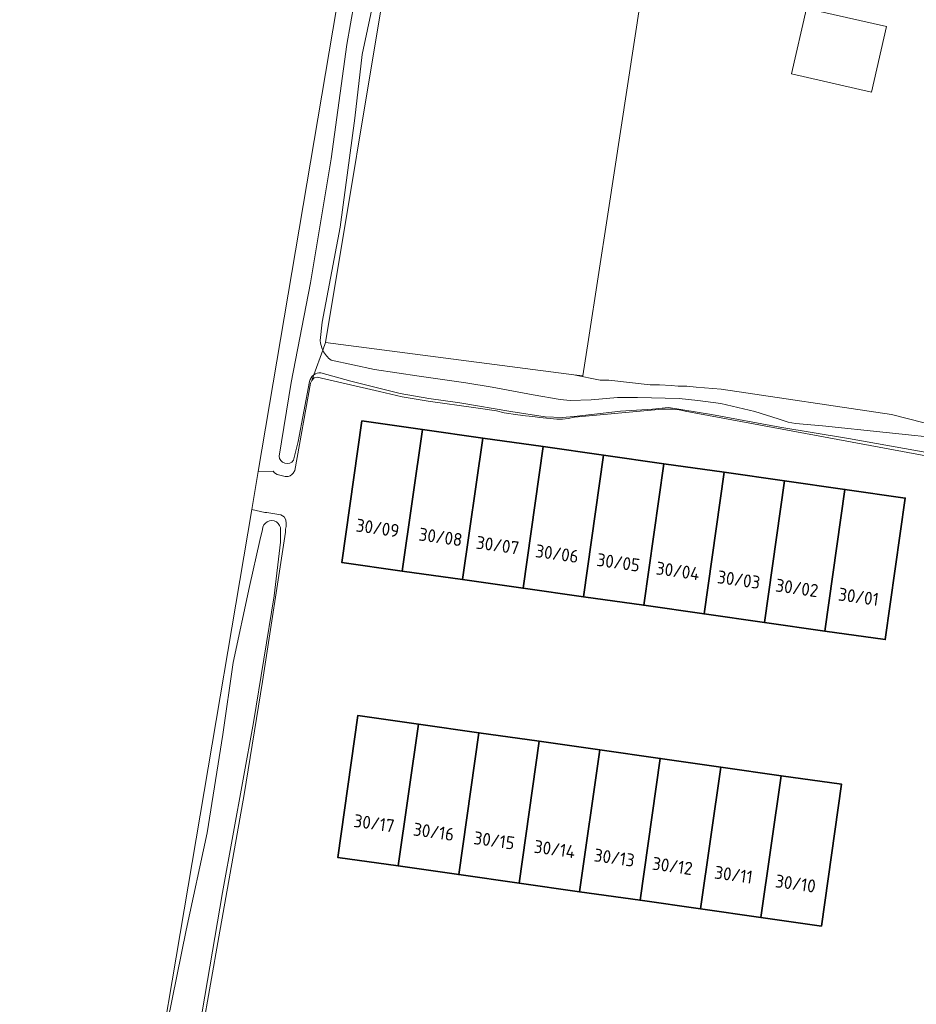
# Model space of a CAD drawing. Header units: metres. Extents: x 149984 to 156489, y 469398 to 478068.
# Tile 104 of 256: x 153675 to 153768, y 470894 to 470996. Entities that reach past the tile are written whole.
import ezdxf
from ezdxf.enums import TextEntityAlignment as Align

# ---------------------------------------------------------------- set-up
doc = ezdxf.new("R2010")
doc.units = ezdxf.units.M
doc.header["$LTSCALE"] = 0.75
for name, color, linetype, lineweight in [('B-WE-GR-GRAS-GV', 252, 'Continuous', 13), ('B-WE-OG-BEBOUWING-GV', 6, 'Continuous', 35), ('B-WE-OG-BEBOUWING-T18', 1, 'Continuous', 18), ('B-WE-OG-BEBOUWING_OVERBOUWING-GV', 6, 'Continuous', 18), ('B-WE-OG-TERREIN_ERF-GV', 252, 'Continuous', 18), ('B-WE-OG-TERREIN_OEVER-GV', 252, 'Continuous', 18), ('B-WE-OG-WATER_SLOOT-GV', 252, 'Continuous', 18)]:
    doc.layers.add(name, color=color, linetype=linetype, lineweight=lineweight)
doc.styles.add('NLCS-ISO-M750-T18', font='NLCS-ISO.ttf', dxfattribs={"height": 1.35})

msp = doc.modelspace()

# ---------------------------------------------------------------- linework, layer by layer
at = {"layer": 'B-WE-GR-GRAS-GV', "flags": 128}
msp.add_lwpolyline([(153670.017, 470837.924), (153680.11, 470837.247), (153680.143, 470837.242), (153680.147, 470837.257), (153681.438, 470842.067), (153698.878, 470945.236), (153699.547, 470949.198), (153712.422, 471025.36), (153712.409, 471025.416), (153699.192, 471027.879), (153686.104, 471029.838), (153685.127, 471029.992), (153676.205, 471031.399), (153675.958, 471031.294), (153674.226, 471030.565)], dxfattribs=at)
msp.add_lwpolyline([(153713.091, 471001.836), (153706.59, 470962.659), (153732.528, 470959.295), (153733.479, 470959.172), (153734.062, 470962.971), (153736.073, 470976.072), (153742.911, 471020.624), (153728.314, 471022.566), (153721.64, 471023.52), (153717.2, 471024.155), (153716.776, 471024.043)], close=True, dxfattribs=at)
at = {"layer": 'B-WE-OG-BEBOUWING-GV', "flags": 128}
for points in [[(153714.603, 470938.798), (153716.7, 470953.582), (153710.394, 470954.477), (153708.297, 470939.693)], [(153723.006, 470952.688), (153716.7, 470953.582), (153714.603, 470938.798), (153720.909, 470937.904)], [(153727.216, 470937.01), (153729.312, 470951.794), (153723.006, 470952.688), (153720.909, 470937.904)], [(153729.312, 470951.794), (153727.216, 470937.01), (153733.522, 470936.116), (153735.618, 470950.9)], [(153741.924, 470950.005), (153735.618, 470950.9), (153733.522, 470936.116), (153739.828, 470935.222)], [(153748.231, 470949.111), (153741.924, 470950.005), (153739.828, 470935.222), (153746.134, 470934.327)], [(153752.44, 470933.433), (153754.537, 470948.217), (153748.231, 470949.111), (153746.134, 470934.327)], [(153754.537, 470948.217), (153752.44, 470933.433), (153758.746, 470932.539), (153760.843, 470947.323)], [(153758.746, 470932.539), (153765.053, 470931.645), (153767.149, 470946.429), (153760.843, 470947.323)], [(153716.289, 470922.819), (153709.973, 470923.717), (153707.867, 470908.904), (153714.183, 470908.006)], [(153714.183, 470908.006), (153720.498, 470907.108), (153722.604, 470921.921), (153716.289, 470922.819)], [(153728.92, 470921.023), (153722.604, 470921.921), (153720.498, 470907.108), (153726.814, 470906.21)], [(153726.814, 470906.21), (153733.13, 470905.312), (153735.236, 470920.125), (153728.92, 470921.023)], [(153733.13, 470905.312), (153739.446, 470904.414), (153741.552, 470919.227), (153735.236, 470920.125)], [(153741.552, 470919.227), (153739.446, 470904.414), (153745.761, 470903.517), (153747.867, 470918.33)], [(153745.761, 470903.517), (153752.077, 470902.619), (153754.183, 470917.432), (153747.867, 470918.33)], [(153754.183, 470917.432), (153752.077, 470902.619), (153758.393, 470901.721), (153760.499, 470916.534)]]:
    msp.add_lwpolyline(points, close=True, dxfattribs=at)
at = {"layer": 'B-WE-OG-BEBOUWING_OVERBOUWING-GV', "flags": 128}
msp.add_lwpolyline([(153756.833, 470997.564), (153755.273, 470990.715), (153763.634, 470988.811), (153765.194, 470995.66)], close=True, dxfattribs=at)
at = {"layer": 'B-WE-OG-TERREIN_ERF-GV', "flags": 128}
for points in [[(153742.911, 471020.624), (153736.073, 470976.072), (153734.062, 470962.971), (153733.479, 470959.172), (153732.528, 470959.295), (153735.27, 470958.74), (153736.18, 470958.75), (153740.51, 470958.26), (153741.47, 470958.24), (153742.69, 470958.19), (153743.44, 470958.1), (153744.33, 470958.11), (153745.31, 470958.01), (153747.93, 470957.8), (153765.71, 470955.16), (153770.76, 470953.88), (153771.18, 470956.19), (153775.771, 470974.942), (153779.933, 470994.044), (153782.466, 471004.816)], [(153775.12, 470949.75), (153744.15, 470955.49), (153743.53, 470955.63), (153742.84, 470955.72), (153742.21, 470955.72), (153741.77, 470955.7), (153732.6, 470954.86), (153731.92, 470954.74), (153731.33, 470954.66), (153730.76, 470954.68), (153728.96, 470954.83), (153728.23, 470954.93), (153727.48, 470955), (153726.69, 470955.1), (153725.26, 470955.34), (153724.44, 470955.55), (153722.3, 470955.83), (153717.31, 470956.56), (153714.59, 470956.99), (153712.24, 470957.55), (153705.71, 470959.04), (153705.4, 470958.97), (153705.15, 470958.7), (153705.01, 470958.41), (153703.39, 470949.29), (153703.21, 470949.03), (153703.05, 470948.87), (153702.88, 470948.73), (153702.68, 470948.68), (153702.37, 470948.69), (153701.53, 470948.9), (153701.24, 470949.07), (153701.12, 470949.23), (153699.547, 470949.198), (153698.878, 470945.236), (153700.23, 470944.9), (153700.47, 470944.9), (153701.92, 470944.68), (153702.25, 470944.46), (153702.44, 470944.14), (153702.49, 470943.77), (153702.47, 470943.45), (153702.42, 470943.17), (153702.4, 470942.86), (153700.01, 470927.28), (153698.08, 470915.47), (153695.45, 470900.59), (153693.68, 470890.72)]]:
    msp.add_lwpolyline(points, dxfattribs=at)
for points in [[(153754.537, 470948.217), (153760.843, 470947.323), (153767.149, 470946.429), (153765.053, 470931.645), (153758.746, 470932.539), (153752.44, 470933.433), (153746.134, 470934.327), (153739.828, 470935.222), (153733.522, 470936.116), (153727.216, 470937.01), (153720.909, 470937.904), (153714.603, 470938.798), (153708.297, 470939.693), (153710.394, 470954.477), (153716.7, 470953.582), (153723.006, 470952.688), (153729.312, 470951.794), (153735.618, 470950.9), (153741.924, 470950.005), (153748.231, 470949.111)], [(153720.498, 470907.108), (153714.183, 470908.006), (153707.867, 470908.904), (153709.973, 470923.717), (153716.289, 470922.819), (153722.604, 470921.921), (153728.92, 470921.023), (153735.236, 470920.125), (153741.552, 470919.227), (153747.867, 470918.33), (153754.183, 470917.432), (153760.499, 470916.534), (153758.393, 470901.721), (153752.077, 470902.619), (153745.761, 470903.517), (153739.446, 470904.414), (153733.13, 470905.312), (153726.814, 470906.21)]]:
    msp.add_lwpolyline(points, close=True, dxfattribs=at)
at = {"layer": 'B-WE-OG-TERREIN_OEVER-GV', "flags": 128}
for points in [[(153713.635, 471025.098), (153713.015, 471025.303), (153712.409, 471025.416), (153712.422, 471025.36), (153699.547, 470949.198), (153701.12, 470949.23), (153701.24, 470949.07), (153701.53, 470948.9), (153702.37, 470948.69), (153702.68, 470948.68), (153702.88, 470948.73), (153703.05, 470948.87), (153703.21, 470949.03), (153703.39, 470949.29), (153705.01, 470958.41), (153705.15, 470958.7)], [(153701.724, 470950.812), (153702.999, 470958.482), (153705.026, 470968.894), (153707.17, 470981.839), (153708.818, 470993.78), (153711.477, 471008.94), (153713.274, 471020.296), (153713.678, 471024.2)], [(153716.529, 471024.123), (153716.043, 471022.871), (153715.301, 471019.771), (153714.124, 471014.277), (153713.038, 471006.796), (153711.516, 470997.974), (153710.428, 470992.748), (153709.64, 470986.082), (153708.11, 470974.697), (153706.241, 470964.782), (153706.035, 470962.875)], [(153706.3, 470961.861), (153706.59, 470962.659), (153713.091, 471001.836), (153716.776, 471024.043), (153717.2, 471024.155)], [(153732.528, 470959.295), (153706.59, 470962.659), (153706.3, 470961.861)], [(153707.179, 470960.83), (153711.689, 470959.85), (153716.369, 470959.149), (153721.246, 470958.448), (153724.001, 470958.005), (153728.292, 470957.214), (153731.095, 470956.732), (153732.133, 470956.606), (153734.332, 470956.679), (153737.09, 470956.916), (153739.193, 470956.921), (153743.543, 470956.815), (153745.473, 470956.598), (153747.885, 470956.285), (153751.436, 470955.473), (153753.878, 470954.688), (153754.902, 470954.362), (153755.683, 470954.219), (153758.519, 470953.984), (153771.795, 470952.567)], [(153704.916, 470958.593), (153703.72, 470952.334), (153703.254, 470950.376)], [(153705.15, 470958.7), (153705.364, 470959.289)], [(153705.364, 470959.289), (153705.15, 470958.7), (153705.4, 470958.97), (153705.71, 470959.04), (153712.24, 470957.55), (153714.59, 470956.99), (153717.31, 470956.56), (153722.3, 470955.83), (153724.44, 470955.55), (153725.26, 470955.34), (153726.69, 470955.1), (153727.48, 470955), (153728.23, 470954.93), (153728.96, 470954.83), (153730.76, 470954.68), (153731.33, 470954.66), (153731.92, 470954.74), (153732.6, 470954.86), (153741.77, 470955.7), (153742.21, 470955.72), (153742.84, 470955.72), (153743.53, 470955.63), (153744.15, 470955.49), (153775.12, 470949.75)], [(153772.918, 470950.564), (153761.233, 470952.64), (153754.064, 470953.82), (153746.923, 470955.154), (153742.427, 470955.877), (153740.729, 470955.719), (153737.392, 470955.49), (153732.561, 470954.939), (153731.308, 470954.849), (153729.523, 470954.922), (153725.943, 470955.473), (153720.603, 470956.362), (153717.374, 470956.836), (153714.383, 470957.349), (153709.227, 470958.646), (153706.077, 470959.498)], [(153770.76, 470953.88), (153765.71, 470955.16), (153747.93, 470957.8), (153745.31, 470958.01), (153744.33, 470958.11), (153743.44, 470958.1), (153742.69, 470958.19), (153741.47, 470958.24), (153740.51, 470958.26), (153736.18, 470958.75), (153735.27, 470958.74), (153732.528, 470959.295)], [(153693.68, 470890.72), (153695.45, 470900.59), (153698.08, 470915.47), (153700.01, 470927.28), (153702.4, 470942.86), (153702.42, 470943.17), (153702.47, 470943.45), (153702.49, 470943.77), (153702.44, 470944.14), (153702.25, 470944.46), (153701.92, 470944.68), (153700.47, 470944.9), (153700.23, 470944.9), (153698.878, 470945.236), (153681.438, 470842.067)], [(153681.78, 470837.941), (153682.252, 470839.714), (153683.752, 470847.087), (153685.109, 470855.627), (153686.694, 470866.517), (153687.815, 470875.324), (153689.135, 470884.89), (153690.083, 470891.7), (153692.013, 470901.297), (153694.221, 470911.458), (153695.856, 470921.738), (153696.941, 470929.264), (153698.63, 470937.174), (153699.732, 470941.985), (153700.005, 470943.15)], [(153701.897, 470943.093), (153701.897, 470941.811), (153701.223, 470936.21), (153699.065, 470922.999), (153695.815, 470905.241), (153692.123, 470883.57), (153688.684, 470862.684), (153684.952, 470841.517), (153684.04, 470837.439)]]:
    msp.add_lwpolyline(points, dxfattribs=at)
at = {"layer": 'B-WE-OG-TERREIN_OEVER-GV'}
for points in [[(153706.035, 470962.875, 0.0985467), (153706.3, 470961.861)], [(153706.3, 470961.861, 0.1278558), (153707.179, 470960.83)], [(153705.364, 470959.289, 0.1903318), (153704.916, 470958.593)], [(153706.077, 470959.498, 0.1687726), (153705.364, 470959.289)], [(153703.254, 470950.376, -0.7036849), (153701.724, 470950.812)], [(153700.005, 470943.15, -1.0004816), (153701.897, 470943.093)]]:
    msp.add_lwpolyline(points, format="xyb", dxfattribs=at)
at = {"layer": 'B-WE-OG-WATER_SLOOT-GV', "flags": 128}
for points in [[(153713.678, 471024.2), (153713.274, 471020.296), (153711.477, 471008.94), (153708.818, 470993.78), (153707.17, 470981.839), (153705.026, 470968.894), (153702.999, 470958.482), (153701.724, 470950.812)], [(153706.035, 470962.875), (153706.241, 470964.782), (153708.11, 470974.697), (153709.64, 470986.082), (153710.428, 470992.748), (153711.516, 470997.974), (153713.038, 471006.796), (153714.124, 471014.277), (153715.301, 471019.771), (153716.043, 471022.871), (153716.529, 471024.123)], [(153705.364, 470959.289), (153706.3, 470961.861)], [(153706.3, 470961.861), (153705.364, 470959.289)], [(153771.795, 470952.567), (153758.519, 470953.984), (153755.683, 470954.219), (153754.902, 470954.362), (153753.878, 470954.688), (153751.436, 470955.473), (153747.885, 470956.285), (153745.473, 470956.598), (153743.543, 470956.815), (153739.193, 470956.921), (153737.09, 470956.916), (153734.332, 470956.679), (153732.133, 470956.606), (153731.095, 470956.732), (153728.292, 470957.214), (153724.001, 470958.005), (153721.246, 470958.448), (153716.369, 470959.149), (153711.689, 470959.85), (153707.179, 470960.83)], [(153703.254, 470950.376), (153703.72, 470952.334), (153704.916, 470958.593)], [(153706.077, 470959.498), (153709.227, 470958.646), (153714.383, 470957.349), (153717.374, 470956.836), (153720.603, 470956.362), (153725.943, 470955.473), (153729.523, 470954.922), (153731.308, 470954.849), (153732.561, 470954.939), (153737.392, 470955.49), (153740.729, 470955.719), (153742.427, 470955.877), (153746.923, 470955.154), (153754.064, 470953.82), (153761.233, 470952.64), (153772.918, 470950.564)], [(153700.005, 470943.15), (153699.732, 470941.985), (153698.63, 470937.174), (153696.941, 470929.264), (153695.856, 470921.738), (153694.221, 470911.458), (153692.013, 470901.297), (153690.083, 470891.7), (153689.135, 470884.89), (153687.815, 470875.324), (153686.694, 470866.517), (153685.109, 470855.627), (153683.752, 470847.087), (153682.252, 470839.714), (153681.78, 470837.941)], [(153684.04, 470837.439), (153684.952, 470841.517), (153688.684, 470862.684), (153692.123, 470883.57), (153695.815, 470905.241), (153699.065, 470922.999), (153701.223, 470936.21), (153701.897, 470941.811), (153701.897, 470943.093)]]:
    msp.add_lwpolyline(points, dxfattribs=at)
at = {"layer": 'B-WE-OG-WATER_SLOOT-GV'}
for points in [[(153706.3, 470961.861, -0.0985467), (153706.035, 470962.875)], [(153707.179, 470960.83, -0.1278558), (153706.3, 470961.861)], [(153704.916, 470958.593, -0.1903318), (153705.364, 470959.289)], [(153705.364, 470959.289, -0.1687726), (153706.077, 470959.498)], [(153701.724, 470950.812, 0.7036849), (153703.254, 470950.376)], [(153701.897, 470943.093, 1.0004816), (153700.005, 470943.15)]]:
    msp.add_lwpolyline(points, format="xyb", dxfattribs=at)

# ---------------------------------------------------------------- texts
at = {"layer": 'B-WE-OG-BEBOUWING-T18', "style": 'NLCS-ISO-M750-T18'}
for s, p in [('30/09', (153712.03, 470943.297)), ('30/08', (153718.609, 470942.356)), ('30/07', (153724.564, 470941.505)), ('30/06', (153730.775, 470940.617)), ('30/05', (153737.178, 470939.702)), ('30/04', (153743.391, 470938.813)), ('30/03', (153749.76, 470937.903)), ('30/02', (153755.835, 470937.035)), ('30/01', (153762.274, 470936.114)), ('30/17', (153711.656, 470912.459)), ('30/16', (153717.888, 470911.568)), ('30/15', (153724.206, 470910.665)), ('30/14', (153730.522, 470909.762)), ('30/13', (153736.755, 470908.871)), ('30/12', (153742.828, 470908.003)), ('30/11', (153749.215, 470907.09)), ('30/10', (153755.688, 470906.165))]:
    msp.add_text(s, height=1.35, rotation=351.9, dxfattribs=at).set_placement(p, align=Align.MIDDLE)

doc.saveas('drawing.dxf')
